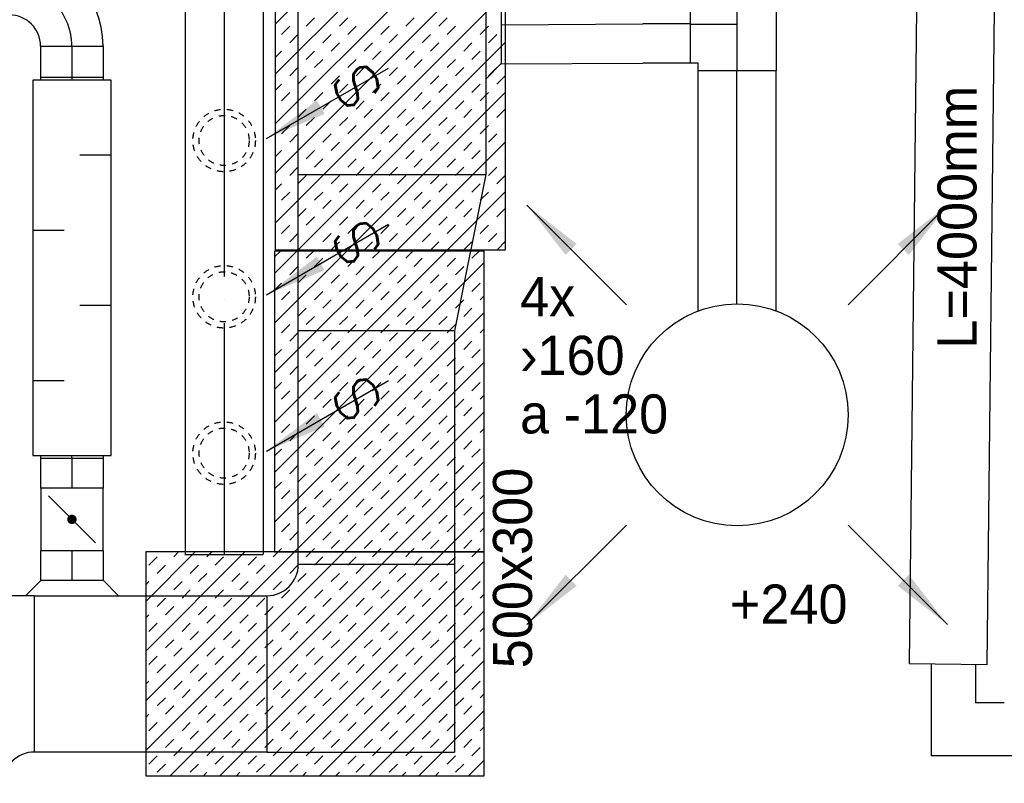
# Model space of a CAD drawing. Header units: millimetres. Extents: x 0 to 75740, y 0 to 52484.
# Tile 23 of 33: x 59116 to 62267, y 30777 to 33219. Entities that reach past the tile are written whole.
import ezdxf
from ezdxf.enums import TextEntityAlignment as Align

# ---------------------------------------------------------------- set-up
doc = ezdxf.new("R2010")
doc.units = ezdxf.units.MM
doc.header["$LTSCALE"] = 50
doc.header["$MEASUREMENT"] = 0
doc.header["$PDMODE"] = 1
for name, pattern in [('2V-CENT', [23, 20, -1.5, 0, -1.5]), ('V-GOMD', [0.8, 0.4, -0.4]), ('V-KU', [2, 1, 1])]:
    doc.linetypes.add(name, pattern=pattern)
doc.layers.get('0').update_dxf_attribs({"linetype": 'CONTINUOUS'})
for name, color, linetype in [('V060-', 3, 'CONTINUOUS'), ('V061-', 1, 'CONTINUOUS'), ('V070-', 3, 'CONTINUOUS'), ('V071-', 1, 'CONTINUOUS'), ('V110', 1, 'CONTINUOUS'), ('V110-', 6, 'CONTINUOUS'), ('V111', 3, 'CONTINUOUS')]:
    doc.layers.add(name, color=color, linetype=linetype)
doc.styles.add('FISO', font='fiso')
doc.styles.add('ISO', font='ISO')
doc.styles.add('SIMPLEX', font='SIMPLEX')

# ---------------------------------------------------------------- blocks, each defined once
blk = doc.blocks.new('K1A', base_point=(16237, 22591.5))
at = {"color": 0, "linetype": 'ByBlock'}
blk.add_line((16237, 22592), (16237, 22591), dxfattribs=at)
blk = doc.blocks.new('21A', base_point=(16237, 22591.5))
blk.add_point((16237, 22591.5))
at = {"color": 0, "linetype": 'ByBlock'}
blk.add_blockref('K1A', (16237, 22591.5), dxfattribs=at)
at = {"style": 'SIMPLEX', "flags": 3}
blk.add_attdef('0', (16237, 22591.5), '', height=1, dxfattribs=at)
blk = doc.blocks.new('CTK_P', base_point=(16236.144, 22620.378))
at = {"color": 0, "linetype": 'ByBlock'}
for p, q in [((16236.144, 22620.978), (16236.144, 22620.378)), ((16235.544, 22620.378), (16236.744, 22620.378))]:
    blk.add_line(p, q, dxfattribs=at)
blk = doc.blocks.new('KTK_P', base_point=(16236.144, 22620.378))
at = {"color": 0, "linetype": 'ByBlock'}
for p, q in [((16235.644, 22620.978), (16236.644, 22620.978)), ((16235.644, 22620.878), (16235.644, 22620.978)), ((16236.644, 22620.978), (16236.644, 22620.878)), ((16235.544, 22620.878), (16235.644, 22620.878)), ((16235.544, 22619.878), (16235.544, 22620.878)), ((16236.644, 22620.878), (16236.744, 22620.878)), ((16236.744, 22620.878), (16236.744, 22619.878)), ((16236.744, 22619.878), (16235.544, 22619.878))]:
    blk.add_line(p, q, dxfattribs=at)
blk = doc.blocks.new('3TK_P', base_point=(16236.144, 22620.378))
for p in [(16236.144, 22620.978), (16235.544, 22620.378), (16236.744, 22620.378)]:
    blk.add_point(p)
at = {"color": 1, "linetype": '2V-CENT'}
blk.add_blockref('CTK_P', (16236.144, 22620.378), dxfattribs=at)
at = {"color": 0, "linetype": 'ByBlock'}
blk.add_blockref('KTK_P', (16236.144, 22620.378), dxfattribs=at)
at = {"style": 'ISO', "flags": 3}
blk.add_attdef('0', (16236.144, 22620.378), '', height=1, dxfattribs=at)
blk = doc.blocks.new('CIRC_P', base_point=(16254, 22587))
blk.add_circle((16254, 22587), 0.5)
blk = doc.blocks.new('V420', base_point=(455, 404.5))
blk.add_line((455, 404.5), (464, 404.5))
blk.add_solid([(455, 404.5), (459, 405), (459, 404)])
blk = doc.blocks.new('V421', base_point=(455.5, 404.5))
at = {"rotation": 180}
blk.add_blockref('V420', (464.5, 404.5), dxfattribs=at)
blk = doc.blocks.new('KHDIMF_600X500X500')
at = {"color": 0, "linetype": 'ByBlock'}
for p, q in [((-250, -300), (-250, 300)), ((-250, 300), (250, 200)), ((250, 200), (250, -300)), ((250, -300), (-250, -300))]:
    blk.add_line(p, q, dxfattribs=at)
blk = doc.blocks.new('2HDIMF_600X500X500')
for p in [(-250, 0), (250, -50)]:
    blk.add_point(p)
at = {"color": 0, "linetype": 'ByBlock'}
blk.add_blockref('KHDIMF_600X500X500', (0, 0), dxfattribs=at)
at = {"style": 'FISO', "flags": 3}
blk.add_attdef('0', (0, 0), '', height=1, dxfattribs=at)
blk = doc.blocks.new('KRBOJ90_P', base_point=(16233.5, 22600))
at = {"color": 0, "linetype": 'ByBlock'}
for p, q in [((16234, 22600.7), (16233, 22600.7)), ((16234, 22600.7), (16234, 22599.5)), ((16232.8, 22599.5), (16232.8, 22600.5)), ((16232.8, 22599.5), (16234, 22599.5))]:
    blk.add_line(p, q, dxfattribs=at)
blk.add_arc((16232.8, 22600.7), 0.2, 270, 360, dxfattribs=at)
blk = doc.blocks.new('2RBOJ90_P', base_point=(16233.5, 22600))
for p in [(16233.5, 22600.7), (16232.8, 22600)]:
    blk.add_point(p)
at = {"color": 0, "linetype": 'ByBlock'}
blk.add_blockref('KRBOJ90_P', (16233.5, 22600), dxfattribs=at)
at = {"style": 'ISO', "flags": 3}
blk.add_attdef('0', (16233.5, 22600), '', height=1, dxfattribs=at)
blk = doc.blocks.new('V422', base_point=(16230, 22585))
blk.add_blockref('V420', (16230, 22585))
at = {"style": 'SIMPLEX'}
blk.add_text('s', height=4, rotation=90, dxfattribs=at).set_placement((16238, 22585), align=Align.CENTER)
blk = doc.blocks.new('CBOJ90_PB', base_point=(86107, 31352))
at = {"color": 0, "linetype": 'ByBlock'}
blk.add_arc((86106, 31353), 1, 270, 360, dxfattribs=at)
blk = doc.blocks.new('KBOJ90_PB', base_point=(86107, 31352))
at = {"color": 0, "linetype": 'ByBlock'}
for p, q in [((86106.5, 31353), (86107.5, 31353)), ((86106, 31352.5), (86106, 31351.5))]:
    blk.add_line(p, q, dxfattribs=at)
for radius in [1.5, 0.5]:
    blk.add_arc((86106, 31353), radius, 270, 360, dxfattribs=at)
blk = doc.blocks.new('3BOJ90_PB', base_point=(86107, 31352))
for p in [(86107, 31353), (86106, 31352)]:
    blk.add_point(p)
at = {"color": 1, "linetype": '2V-CENT'}
blk.add_blockref('CBOJ90_PB', (86107, 31352), dxfattribs=at)
at = {"color": 0, "linetype": 'ByBlock'}
blk.add_blockref('KBOJ90_PB', (86107, 31352), dxfattribs=at)
at = {"style": 'ISO', "flags": 3}
blk.add_attdef('0', (86107, 31352), '', height=1, dxfattribs=at)
blk = doc.blocks.new('LD_P')
for p, q in [((-0.5, 0.5), (-0.5, -0.5)), ((0.5, 0.5), (-0.5, 0.5)), ((0.5, -0.5), (0.5, 0.5)), ((-0.5, -0.5), (0.5, -0.5))]:
    blk.add_line(p, q)
at = {"color": 1}
for p, q in [((-0.3, 0.5), (-0.3, 0.1)), ((0.1, 0.5), (0.1, 0.1)), ((-0.1, -0.5), (-0.1, -0.1)), ((0.3, -0.5), (0.3, -0.1))]:
    blk.add_line(p, q, dxfattribs=at)
blk = doc.blocks.new('C3A', base_point=(16246, 22590.5))
at = {"color": 0, "linetype": 'ByBlock'}
blk.add_line((16247, 22590.5), (16246, 22590.5), dxfattribs=at)
blk = doc.blocks.new('K3A', base_point=(16246, 22590.5))
at = {"color": 0, "linetype": 'ByBlock'}
for p, q in [((16246, 22591), (16247, 22591)), ((16247, 22591), (16247, 22590)), ((16247, 22590), (16246, 22590))]:
    blk.add_line(p, q, dxfattribs=at)
blk = doc.blocks.new('33A', base_point=(16246, 22590.5))
blk.add_point((16247, 22590.5))
at = {"color": 0, "linetype": 'ByBlock'}
blk.add_blockref('K3A', (16246, 22590.5), dxfattribs=at)
at = {"color": 1, "linetype": '2V-CENT'}
blk.add_blockref('C3A', (16246, 22590.5), dxfattribs=at)
at = {"style": 'SIMPLEX', "flags": 3}
blk.add_attdef('0', (16246, 22590.5), '', height=1, dxfattribs=at)
blk = doc.blocks.new('KSP_P', base_point=(16239.5, 22597.5))
at = {"color": 0, "linetype": 'ByBlock'}
for p, q in [((16240, 22598), (16239, 22598)), ((16239, 22598), (16239, 22597)), ((16240, 22597), (16240, 22598)), ((16239, 22597), (16240, 22597))]:
    blk.add_line(p, q, dxfattribs=at)
blk = doc.blocks.new('2SP_P', base_point=(16239.5, 22597.5))
for p in [(16239, 22597.5), (16240, 22597.5)]:
    blk.add_point(p)
at = {"color": 0, "linetype": 'ByBlock'}
blk.add_blockref('KSP_P', (16239.5, 22597.5), dxfattribs=at)
at = {"style": 'SIMPLEX', "flags": 3}
blk.add_attdef('0', (16239.5, 22597.5), '', height=1, dxfattribs=at)
blk = doc.blocks.new('SPJALL', base_point=(16229, 22594))
at = {"color": 1}
blk.add_line((16228.625, 22593.625), (16229.375, 22594.375), dxfattribs=at)
at = {"color": 1, "const_width": 0.075}
blk.add_lwpolyline([(16229, 22594.0375, -1), (16229, 22593.9625, -1), (16229, 22594.0375, -1)], format="xyb", dxfattribs=at)
blk = doc.blocks.new('*X105')
at = {"color": 0}
for p, q in [((59519.5, 30881.7), (60155.1, 31517.3)), ((59519.5, 31040.8), (59996.1, 31517.3)), ((59519.5, 31199.9), (59837, 31517.3)), ((59519.5, 31359), (59677.9, 31517.3)), ((59597.9, 30801), (60314.2, 31517.3)), ((59609.1, 31501.6), (59624.8, 31517.3)), ((59715.2, 31501.6), (59730.9, 31517.3)), ((59757, 30801), (60473.3, 31517.3)), ((59927.3, 31501.6), (59943, 31517.3)), ((60033.4, 31501.6), (60049.1, 31517.3)), ((60245.5, 31501.6), (60261.2, 31517.3)), ((60351.6, 31501.6), (60367.3, 31517.3)), ((60563.7, 31501.6), (60579.4, 31517.3)), ((59529.6, 31475.1), (59556.1, 31501.6)), ((59741.7, 31475.1), (59768.2, 31501.6)), ((59847.8, 31475.1), (59874.3, 31501.6)), ((59916.1, 30801), (60602.8, 31487.7)), ((60059.9, 31475.1), (60086.4, 31501.6)), ((60165.9, 31475.1), (60192.5, 31501.6)), ((60378.1, 31475.1), (60404.6, 31501.6)), ((60484.1, 31475.1), (60510.7, 31501.6)), ((59556.1, 31448.6), (59582.6, 31475.1)), ((59662.1, 31448.6), (59688.7, 31475.1)), ((59874.3, 31448.6), (59900.8, 31475.1)), ((59980.3, 31448.6), (60006.8, 31475.1)), ((60192.5, 31448.6), (60219, 31475.1)), ((60298.5, 31448.6), (60325, 31475.1)), ((60510.7, 31448.6), (60537.2, 31475.1)), ((59519.5, 31412), (59529.6, 31422.1)), ((59609.1, 31395.5), (59635.6, 31422.1)), ((59688.7, 31422.1), (59715.2, 31448.6)), ((59794.7, 31422.1), (59821.2, 31448.6)), ((59821.2, 31395.5), (59847.8, 31422.1)), ((59927.3, 31395.5), (59953.8, 31422.1)), ((60006.8, 31422.1), (60033.4, 31448.6)), ((60112.9, 31422.1), (60139.4, 31448.6)), ((60139.4, 31395.5), (60165.9, 31422.1)), ((60245.5, 31395.5), (60272, 31422.1)), ((60325, 31422.1), (60351.6, 31448.6)), ((60431.1, 31422.1), (60457.6, 31448.6)), ((60457.6, 31395.5), (60484.1, 31422.1)), ((60563.7, 31395.5), (60590.2, 31422.1)), ((59635.6, 31369), (59662.1, 31395.5)), ((59741.7, 31369), (59768.2, 31395.5)), ((59953.8, 31369), (59980.3, 31395.5)), ((60059.9, 31369), (60086.4, 31395.5)), ((60272, 31369), (60298.5, 31395.5)), ((60378.1, 31369), (60404.6, 31395.5)), ((59556.1, 31342.5), (59582.6, 31369)), ((59768.2, 31342.5), (59794.7, 31369)), ((59874.3, 31342.5), (59900.8, 31369)), ((60086.4, 31342.5), (60112.9, 31369)), ((60192.5, 31342.5), (60219, 31369)), ((60404.6, 31342.5), (60431.1, 31369)), ((60510.7, 31342.5), (60537.2, 31369)), ((60590.2, 31369), (60602.8, 31381.6)), ((59582.6, 31316), (59609.1, 31342.5)), ((59688.7, 31316), (59715.2, 31342.5)), ((59900.8, 31316), (59927.3, 31342.5)), ((60006.8, 31316), (60033.4, 31342.5)), ((60075.2, 30801), (60602.8, 31328.6)), ((60219, 31316), (60245.5, 31342.5)), ((60325, 31316), (60351.6, 31342.5)), ((60537.2, 31316), (60563.7, 31342.5)), ((59519.5, 31305.9), (59529.6, 31316)), ((59715.2, 31289.5), (59741.7, 31316)), ((59821.2, 31289.5), (59847.8, 31316)), ((60033.4, 31289.5), (60059.9, 31316)), ((60139.4, 31289.5), (60165.9, 31316)), ((60351.6, 31289.5), (60378.1, 31316)), ((60457.6, 31289.5), (60484.1, 31316)), ((59529.6, 31263), (59556.1, 31289.5)), ((59635.6, 31263), (59662.1, 31289.5)), ((59662.1, 31236.4), (59688.7, 31263)), ((59768.2, 31236.4), (59794.7, 31263)), ((59847.8, 31263), (59874.3, 31289.5)), ((59953.8, 31263), (59980.3, 31289.5)), ((59980.3, 31236.4), (60006.8, 31263)), ((60086.4, 31236.4), (60112.9, 31263)), ((60165.9, 31263), (60192.5, 31289.5)), ((60272, 31263), (60298.5, 31289.5)), ((60298.5, 31236.4), (60325, 31263)), ((60404.6, 31236.4), (60431.1, 31263)), ((60484.1, 31263), (60510.7, 31289.5)), ((60590.2, 31263), (60602.8, 31275.6)), ((59582.6, 31209.9), (59609.1, 31236.4)), ((59794.7, 31209.9), (59821.2, 31236.4)), ((59900.8, 31209.9), (59927.3, 31236.4)), ((60112.9, 31209.9), (60139.4, 31236.4)), ((60219, 31209.9), (60245.5, 31236.4)), ((60431.1, 31209.9), (60457.6, 31236.4)), ((60537.2, 31209.9), (60563.7, 31236.4)), ((59609.1, 31183.4), (59635.6, 31209.9)), ((59715.2, 31183.4), (59741.7, 31209.9)), ((59927.3, 31183.4), (59953.8, 31209.9)), ((60033.4, 31183.4), (60059.9, 31209.9)), ((60245.5, 31183.4), (60272, 31209.9)), ((60351.6, 31183.4), (60378.1, 31209.9)), ((60563.7, 31183.4), (60590.2, 31209.9)), ((59529.6, 31156.9), (59556.1, 31183.4)), ((59741.7, 31156.9), (59768.2, 31183.4)), ((59847.8, 31156.9), (59874.3, 31183.4)), ((60059.9, 31156.9), (60086.4, 31183.4)), ((60165.9, 31156.9), (60192.5, 31183.4)), ((60234.3, 30801), (60602.8, 31169.5)), ((60378.1, 31156.9), (60404.6, 31183.4)), ((60484.1, 31156.9), (60510.7, 31183.4)), ((59556.1, 31130.4), (59582.6, 31156.9)), ((59662.1, 31130.4), (59688.7, 31156.9)), ((59874.3, 31130.4), (59900.8, 31156.9)), ((59980.3, 31130.4), (60006.8, 31156.9)), ((60192.5, 31130.4), (60219, 31156.9)), ((60298.5, 31130.4), (60325, 31156.9)), ((60510.7, 31130.4), (60537.2, 31156.9)), ((59519.5, 31093.8), (59529.6, 31103.9)), ((59609.1, 31077.3), (59635.6, 31103.9)), ((59688.7, 31103.9), (59715.2, 31130.4)), ((59794.7, 31103.9), (59821.2, 31130.4)), ((59821.2, 31077.3), (59847.8, 31103.9)), ((59927.3, 31077.3), (59953.8, 31103.9)), ((60006.8, 31103.9), (60033.4, 31130.4)), ((60112.9, 31103.9), (60139.4, 31130.4)), ((60139.4, 31077.3), (60165.9, 31103.9)), ((60245.5, 31077.3), (60272, 31103.9)), ((60325, 31103.9), (60351.6, 31130.4)), ((60431.1, 31103.9), (60457.6, 31130.4)), ((60457.6, 31077.3), (60484.1, 31103.9)), ((60563.7, 31077.3), (60590.2, 31103.9)), ((59635.6, 31050.8), (59662.1, 31077.3)), ((59741.7, 31050.8), (59768.2, 31077.3)), ((59953.8, 31050.8), (59980.3, 31077.3)), ((60059.9, 31050.8), (60086.4, 31077.3)), ((60272, 31050.8), (60298.5, 31077.3)), ((60378.1, 31050.8), (60404.6, 31077.3)), ((59556.1, 31024.3), (59582.6, 31050.8)), ((59768.2, 31024.3), (59794.7, 31050.8)), ((59874.3, 31024.3), (59900.8, 31050.8)), ((60086.4, 31024.3), (60112.9, 31050.8)), ((60192.5, 31024.3), (60219, 31050.8)), ((60404.6, 31024.3), (60431.1, 31050.8)), ((60510.7, 31024.3), (60537.2, 31050.8)), ((60590.2, 31050.8), (60602.8, 31063.4)), ((59582.6, 30997.8), (59609.1, 31024.3)), ((59688.7, 30997.8), (59715.2, 31024.3)), ((59900.8, 30997.8), (59927.3, 31024.3)), ((60006.8, 30997.8), (60033.4, 31024.3)), ((60219, 30997.8), (60245.5, 31024.3)), ((60325, 30997.8), (60351.6, 31024.3)), ((60393.4, 30801), (60602.8, 31010.4)), ((60537.2, 30997.8), (60563.7, 31024.3)), ((59519.5, 30987.7), (59529.6, 30997.8)), ((59715.2, 30971.3), (59741.7, 30997.8)), ((59821.2, 30971.3), (59847.8, 30997.8)), ((60033.4, 30971.3), (60059.9, 30997.8)), ((60139.4, 30971.3), (60165.9, 30997.8)), ((60351.6, 30971.3), (60378.1, 30997.8)), ((60457.6, 30971.3), (60484.1, 30997.8)), ((59529.6, 30944.8), (59556.1, 30971.3)), ((59635.6, 30944.8), (59662.1, 30971.3)), ((59847.8, 30944.8), (59874.3, 30971.3)), ((59953.8, 30944.8), (59980.3, 30971.3)), ((60165.9, 30944.8), (60192.5, 30971.3)), ((60272, 30944.8), (60298.5, 30971.3)), ((60484.1, 30944.8), (60510.7, 30971.3)), ((60590.2, 30944.8), (60602.8, 30957.4)), ((59582.6, 30891.7), (59609.1, 30918.2)), ((59662.1, 30918.2), (59688.7, 30944.8)), ((59768.2, 30918.2), (59794.7, 30944.8)), ((59794.7, 30891.7), (59821.2, 30918.2)), ((59900.8, 30891.7), (59927.3, 30918.2)), ((59980.3, 30918.2), (60006.8, 30944.8)), ((60086.4, 30918.2), (60112.9, 30944.8)), ((60112.9, 30891.7), (60139.4, 30918.2)), ((60219, 30891.7), (60245.5, 30918.2)), ((60298.5, 30918.2), (60325, 30944.8)), ((60404.6, 30918.2), (60431.1, 30944.8)), ((60431.1, 30891.7), (60457.6, 30918.2)), ((60537.2, 30891.7), (60563.7, 30918.2)), ((59609.1, 30865.2), (59635.6, 30891.7)), ((59715.2, 30865.2), (59741.7, 30891.7)), ((59927.3, 30865.2), (59953.8, 30891.7)), ((60033.4, 30865.2), (60059.9, 30891.7)), ((60245.5, 30865.2), (60272, 30891.7)), ((60351.6, 30865.2), (60378.1, 30891.7)), ((60563.7, 30865.2), (60590.2, 30891.7)), ((59529.6, 30838.7), (59556.1, 30865.2)), ((59741.7, 30838.7), (59768.2, 30865.2)), ((59847.8, 30838.7), (59874.3, 30865.2)), ((60059.9, 30838.7), (60086.4, 30865.2)), ((60165.9, 30838.7), (60192.5, 30865.2)), ((60378.1, 30838.7), (60404.6, 30865.2)), ((60484.1, 30838.7), (60510.7, 30865.2)), ((60552.5, 30801), (60602.8, 30851.3)), ((59556.1, 30812.2), (59582.6, 30838.7)), ((59662.1, 30812.2), (59688.7, 30838.7)), ((59874.3, 30812.2), (59900.8, 30838.7)), ((59980.3, 30812.2), (60006.8, 30838.7)), ((60192.5, 30812.2), (60219, 30838.7)), ((60298.5, 30812.2), (60325, 30838.7)), ((60510.7, 30812.2), (60537.2, 30838.7)), ((59704, 30801), (59715.2, 30812.2)), ((59810.1, 30801), (59821.2, 30812.2)), ((60022.2, 30801), (60033.4, 30812.2)), ((60128.3, 30801), (60139.4, 30812.2)), ((60340.4, 30801), (60351.6, 30812.2)), ((60446.5, 30801), (60457.6, 30812.2))]:
    blk.add_line(p, q, dxfattribs=at)
blk = doc.blocks.new('*X106')
at = {"color": 0}
for p, q in [((59932, 31930.6), (60480.8, 32479.3)), ((59932, 32089.7), (60321.7, 32479.3)), ((59932, 32248.8), (60162.6, 32479.3)), ((59932, 32407.9), (60003.5, 32479.3)), ((59932, 32460.9), (59950.4, 32479.3)), ((60033.4, 32456.2), (60056.5, 32479.3)), ((60245.5, 32456.2), (60268.6, 32479.3)), ((60351.6, 32456.2), (60374.7, 32479.3)), ((60563.7, 32456.2), (60586.8, 32479.3)), ((59932, 31771.5), (60602.8, 32442.3)), ((59980.3, 32403.2), (60006.8, 32429.7)), ((60059.9, 32429.7), (60086.4, 32456.2)), ((60165.9, 32429.7), (60192.5, 32456.2)), ((60192.5, 32403.2), (60219, 32429.7)), ((60298.5, 32403.2), (60325, 32429.7)), ((60378.1, 32429.7), (60404.6, 32456.2)), ((60484.1, 32429.7), (60510.7, 32456.2)), ((60510.7, 32403.2), (60537.2, 32429.7)), ((60006.8, 32376.7), (60033.4, 32403.2)), ((60112.9, 32376.7), (60139.4, 32403.2)), ((60325, 32376.7), (60351.6, 32403.2)), ((60431.1, 32376.7), (60457.6, 32403.2)), ((59932, 32354.8), (59953.8, 32376.7)), ((60139.4, 32350.1), (60165.9, 32376.7)), ((60245.5, 32350.1), (60272, 32376.7)), ((60457.6, 32350.1), (60484.1, 32376.7)), ((60563.7, 32350.1), (60590.2, 32376.7)), ((59953.8, 32323.6), (59980.3, 32350.1)), ((60059.9, 32323.6), (60086.4, 32350.1)), ((60272, 32323.6), (60298.5, 32350.1)), ((60378.1, 32323.6), (60404.6, 32350.1)), ((60590.2, 32323.6), (60602.8, 32336.2)), ((60086.4, 32297.1), (60112.9, 32323.6)), ((60192.5, 32297.1), (60219, 32323.6)), ((60404.6, 32297.1), (60431.1, 32323.6)), ((60510.7, 32297.1), (60537.2, 32323.6)), ((59932, 31612.4), (60602.8, 32283.2)), ((60006.8, 32270.6), (60033.4, 32297.1)), ((60033.4, 32244.1), (60059.9, 32270.6)), ((60139.4, 32244.1), (60165.9, 32270.6)), ((60219, 32270.6), (60245.5, 32297.1)), ((60325, 32270.6), (60351.6, 32297.1)), ((60351.6, 32244.1), (60378.1, 32270.6)), ((60457.6, 32244.1), (60484.1, 32270.6)), ((60537.2, 32270.6), (60563.7, 32297.1)), ((59953.8, 32217.6), (59980.3, 32244.1)), ((60165.9, 32217.6), (60192.5, 32244.1)), ((60272, 32217.6), (60298.5, 32244.1)), ((60484.1, 32217.6), (60510.7, 32244.1)), ((59980.3, 32191), (60006.8, 32217.6)), ((60086.4, 32191), (60112.9, 32217.6)), ((60298.5, 32191), (60325, 32217.6)), ((60404.6, 32191), (60431.1, 32217.6)), ((60590.2, 32217.6), (60602.8, 32230.2)), ((60112.9, 32164.5), (60139.4, 32191)), ((60219, 32164.5), (60245.5, 32191)), ((60431.1, 32164.5), (60457.6, 32191)), ((60537.2, 32164.5), (60563.7, 32191)), ((59932, 32142.7), (59953.8, 32164.5)), ((60033.4, 32138), (60059.9, 32164.5)), ((60245.5, 32138), (60272, 32164.5)), ((60351.6, 32138), (60378.1, 32164.5)), ((60563.7, 32138), (60590.2, 32164.5)), ((59996.1, 31517.3), (60602.8, 32124.1)), ((60059.9, 32111.5), (60086.4, 32138)), ((60165.9, 32111.5), (60192.5, 32138)), ((60378.1, 32111.5), (60404.6, 32138)), ((60484.1, 32111.5), (60510.7, 32138)), ((59980.3, 32085), (60006.8, 32111.5)), ((60006.8, 32058.5), (60033.4, 32085)), ((60112.9, 32058.5), (60139.4, 32085)), ((60192.5, 32085), (60219, 32111.5)), ((60298.5, 32085), (60325, 32111.5)), ((60325, 32058.5), (60351.6, 32085)), ((60431.1, 32058.5), (60457.6, 32085)), ((60510.7, 32085), (60537.2, 32111.5)), ((59932, 32036.6), (59953.8, 32058.5)), ((60139.4, 32031.9), (60165.9, 32058.5)), ((60245.5, 32031.9), (60272, 32058.5)), ((60457.6, 32031.9), (60484.1, 32058.5)), ((60563.7, 32031.9), (60590.2, 32058.5)), ((59953.8, 32005.4), (59980.3, 32031.9)), ((60059.9, 32005.4), (60086.4, 32031.9)), ((60272, 32005.4), (60298.5, 32031.9)), ((60378.1, 32005.4), (60404.6, 32031.9)), ((60590.2, 32005.4), (60602.8, 32018)), ((60086.4, 31978.9), (60112.9, 32005.4)), ((60192.5, 31978.9), (60219, 32005.4)), ((60404.6, 31978.9), (60431.1, 32005.4)), ((60510.7, 31978.9), (60537.2, 32005.4)), ((60006.8, 31952.4), (60033.4, 31978.9)), ((60155.1, 31517.3), (60602.8, 31965)), ((60219, 31952.4), (60245.5, 31978.9)), ((60325, 31952.4), (60351.6, 31978.9)), ((60537.2, 31952.4), (60563.7, 31978.9)), ((59953.8, 31899.4), (59980.3, 31925.9)), ((60033.4, 31925.9), (60059.9, 31952.4)), ((60139.4, 31925.9), (60165.9, 31952.4)), ((60165.9, 31899.4), (60192.5, 31925.9)), ((60272, 31899.4), (60298.5, 31925.9)), ((60351.6, 31925.9), (60378.1, 31952.4)), ((60457.6, 31925.9), (60484.1, 31952.4)), ((60484.1, 31899.4), (60510.7, 31925.9)), ((59980.3, 31872.8), (60006.8, 31899.4)), ((60086.4, 31872.8), (60112.9, 31899.4)), ((60298.5, 31872.8), (60325, 31899.4)), ((60404.6, 31872.8), (60431.1, 31899.4)), ((60590.2, 31899.4), (60602.8, 31912)), ((60112.9, 31846.3), (60139.4, 31872.8)), ((60219, 31846.3), (60245.5, 31872.8)), ((60431.1, 31846.3), (60457.6, 31872.8)), ((60537.2, 31846.3), (60563.7, 31872.8)), ((59932, 31824.5), (59953.8, 31846.3)), ((60033.4, 31819.8), (60059.9, 31846.3)), ((60245.5, 31819.8), (60272, 31846.3)), ((60351.6, 31819.8), (60378.1, 31846.3)), ((60563.7, 31819.8), (60590.2, 31846.3)), ((60059.9, 31793.3), (60086.4, 31819.8)), ((60165.9, 31793.3), (60192.5, 31819.8)), ((60314.2, 31517.3), (60602.8, 31805.9)), ((60378.1, 31793.3), (60404.6, 31819.8)), ((60484.1, 31793.3), (60510.7, 31819.8)), ((59980.3, 31766.8), (60006.8, 31793.3)), ((60006.8, 31740.3), (60033.4, 31766.8)), ((60112.9, 31740.3), (60139.4, 31766.8)), ((60192.5, 31766.8), (60219, 31793.3)), ((60298.5, 31766.8), (60325, 31793.3)), ((60325, 31740.3), (60351.6, 31766.8)), ((60431.1, 31740.3), (60457.6, 31766.8)), ((60510.7, 31766.8), (60537.2, 31793.3)), ((59932, 31718.4), (59953.8, 31740.3)), ((60139.4, 31713.7), (60165.9, 31740.3)), ((60245.5, 31713.7), (60272, 31740.3)), ((60457.6, 31713.7), (60484.1, 31740.3)), ((60563.7, 31713.7), (60590.2, 31740.3)), ((59953.8, 31687.2), (59980.3, 31713.7)), ((60059.9, 31687.2), (60086.4, 31713.7)), ((60272, 31687.2), (60298.5, 31713.7)), ((60378.1, 31687.2), (60404.6, 31713.7)), ((60086.4, 31660.7), (60112.9, 31687.2)), ((60192.5, 31660.7), (60219, 31687.2)), ((60404.6, 31660.7), (60431.1, 31687.2)), ((60510.7, 31660.7), (60537.2, 31687.2)), ((60590.2, 31687.2), (60602.8, 31699.8)), ((60006.8, 31634.2), (60033.4, 31660.7)), ((60219, 31634.2), (60245.5, 31660.7)), ((60325, 31634.2), (60351.6, 31660.7)), ((60473.3, 31517.3), (60602.8, 31646.8)), ((60537.2, 31634.2), (60563.7, 31660.7)), ((59953.8, 31581.2), (59980.3, 31607.7)), ((60033.4, 31607.7), (60059.9, 31634.2)), ((60139.4, 31607.7), (60165.9, 31634.2)), ((60165.9, 31581.2), (60192.5, 31607.7)), ((60272, 31581.2), (60298.5, 31607.7)), ((60351.6, 31607.7), (60378.1, 31634.2)), ((60457.6, 31607.7), (60484.1, 31634.2)), ((60484.1, 31581.2), (60510.7, 31607.7)), ((59980.3, 31554.6), (60006.8, 31581.2)), ((60086.4, 31554.6), (60112.9, 31581.2)), ((60298.5, 31554.6), (60325, 31581.2)), ((60404.6, 31554.6), (60431.1, 31581.2)), ((60590.2, 31581.2), (60602.8, 31593.8)), ((60112.9, 31528.1), (60139.4, 31554.6)), ((60219, 31528.1), (60245.5, 31554.6)), ((60431.1, 31528.1), (60457.6, 31554.6)), ((60537.2, 31528.1), (60563.7, 31554.6)), ((59943, 31517.3), (59953.8, 31528.1)), ((60049.1, 31517.3), (60059.9, 31528.1)), ((60261.2, 31517.3), (60272, 31528.1)), ((60367.3, 31517.3), (60378.1, 31528.1)), ((60579.4, 31517.3), (60590.2, 31528.1))]:
    blk.add_line(p, q, dxfattribs=at)
blk = doc.blocks.new('*X107')
at = {"color": 0}
for p, q in [((59933.3, 33204.6), (60671.3, 33942.7)), ((59933.3, 33045.5), (60671.3, 33783.6)), ((59933.3, 32886.4), (60671.3, 33624.5)), ((59933.3, 32727.4), (60671.3, 33465.4)), ((59933.3, 32568.3), (60671.3, 33306.3)), ((60033.4, 33198.7), (60059.9, 33225.2)), ((60139.4, 33198.7), (60165.9, 33225.2)), ((60351.6, 33198.7), (60378.1, 33225.2)), ((60457.6, 33198.7), (60484.1, 33225.2)), ((59953.8, 33172.1), (59980.3, 33198.7)), ((60165.9, 33172.1), (60192.5, 33198.7)), ((60272, 33172.1), (60298.5, 33198.7)), ((60484.1, 33172.1), (60510.7, 33198.7)), ((60590.2, 33172.1), (60616.7, 33198.7)), ((60669.8, 33198.7), (60671.3, 33200.2)), ((59980.3, 33145.6), (60006.8, 33172.1)), ((60086.4, 33145.6), (60112.9, 33172.1)), ((60298.5, 33145.6), (60325, 33172.1)), ((60404.6, 33145.6), (60431.1, 33172.1)), ((60616.7, 33145.6), (60643.2, 33172.1)), ((60007.5, 32483.3), (60671.3, 33147.2)), ((60112.9, 33119.1), (60139.4, 33145.6)), ((60219, 33119.1), (60245.5, 33145.6)), ((60431.1, 33119.1), (60457.6, 33145.6)), ((60537.2, 33119.1), (60563.7, 33145.6)), ((59933.3, 33098.6), (59953.8, 33119.1)), ((60033.4, 33092.6), (60059.9, 33119.1)), ((60059.9, 33066.1), (60086.4, 33092.6)), ((60165.9, 33066.1), (60192.5, 33092.6)), ((60245.5, 33092.6), (60272, 33119.1)), ((60351.6, 33092.6), (60378.1, 33119.1)), ((60378.1, 33066.1), (60404.6, 33092.6)), ((60484.1, 33066.1), (60510.7, 33092.6)), ((60563.7, 33092.6), (60590.2, 33119.1)), ((60669.8, 33092.6), (60671.3, 33094.2)), ((59980.3, 33039.6), (60006.8, 33066.1)), ((60192.5, 33039.6), (60219, 33066.1)), ((60298.5, 33039.6), (60325, 33066.1)), ((60510.7, 33039.6), (60537.2, 33066.1)), ((60616.7, 33039.6), (60643.2, 33066.1)), ((60006.8, 33013), (60033.4, 33039.6)), ((60112.9, 33013), (60139.4, 33039.6)), ((60325, 33013), (60351.6, 33039.6)), ((60431.1, 33013), (60457.6, 33039.6)), ((60643.2, 33013), (60669.8, 33039.6)), ((59933.3, 32992.5), (59953.8, 33013)), ((60139.4, 32986.5), (60165.9, 33013)), ((60245.5, 32986.5), (60272, 33013)), ((60457.6, 32986.5), (60484.1, 33013)), ((60563.7, 32986.5), (60590.2, 33013)), ((59953.8, 32960), (59980.3, 32986.5)), ((60059.9, 32960), (60086.4, 32986.5)), ((60166.6, 32483.3), (60671.3, 32988.1)), ((60272, 32960), (60298.5, 32986.5)), ((60378.1, 32960), (60404.6, 32986.5)), ((60590.2, 32960), (60616.7, 32986.5)), ((60006.8, 32907), (60033.4, 32933.5)), ((60086.4, 32933.5), (60112.9, 32960)), ((60192.5, 32933.5), (60219, 32960)), ((60219, 32907), (60245.5, 32933.5)), ((60325, 32907), (60351.6, 32933.5)), ((60404.6, 32933.5), (60431.1, 32960)), ((60510.7, 32933.5), (60537.2, 32960)), ((60537.2, 32907), (60563.7, 32933.5)), ((60643.2, 32907), (60669.8, 32933.5)), ((60033.4, 32880.5), (60059.9, 32907)), ((60139.4, 32880.5), (60165.9, 32907)), ((60351.6, 32880.5), (60378.1, 32907)), ((60457.6, 32880.5), (60484.1, 32907)), ((59953.8, 32853.9), (59980.3, 32880.5)), ((60165.9, 32853.9), (60192.5, 32880.5)), ((60272, 32853.9), (60298.5, 32880.5)), ((60484.1, 32853.9), (60510.7, 32880.5)), ((60590.2, 32853.9), (60616.7, 32880.5)), ((60669.8, 32880.5), (60671.3, 32882)), ((59980.3, 32827.4), (60006.8, 32853.9)), ((60086.4, 32827.4), (60112.9, 32853.9)), ((60298.5, 32827.4), (60325, 32853.9)), ((60404.6, 32827.4), (60431.1, 32853.9)), ((60616.7, 32827.4), (60643.2, 32853.9)), ((60112.9, 32800.9), (60139.4, 32827.4)), ((60219, 32800.9), (60245.5, 32827.4)), ((60325.7, 32483.3), (60671.3, 32829)), ((60431.1, 32800.9), (60457.6, 32827.4)), ((60537.2, 32800.9), (60563.7, 32827.4)), ((59933.3, 32780.4), (59953.8, 32800.9)), ((60033.4, 32774.4), (60059.9, 32800.9)), ((60059.9, 32747.9), (60086.4, 32774.4)), ((60165.9, 32747.9), (60192.5, 32774.4)), ((60245.5, 32774.4), (60272, 32800.9)), ((60351.6, 32774.4), (60378.1, 32800.9)), ((60378.1, 32747.9), (60404.6, 32774.4)), ((60484.1, 32747.9), (60510.7, 32774.4)), ((60563.7, 32774.4), (60590.2, 32800.9)), ((60669.8, 32774.4), (60671.3, 32776)), ((59980.3, 32721.4), (60006.8, 32747.9)), ((60192.5, 32721.4), (60219, 32747.9)), ((60298.5, 32721.4), (60325, 32747.9)), ((60510.7, 32721.4), (60537.2, 32747.9)), ((60616.7, 32721.4), (60643.2, 32747.9)), ((60006.8, 32694.8), (60033.4, 32721.4)), ((60112.9, 32694.8), (60139.4, 32721.4)), ((60325, 32694.8), (60351.6, 32721.4)), ((60431.1, 32694.8), (60457.6, 32721.4)), ((60643.2, 32694.8), (60669.8, 32721.4)), ((59933.3, 32674.3), (59953.8, 32694.8)), ((60139.4, 32668.3), (60165.9, 32694.8)), ((60245.5, 32668.3), (60272, 32694.8)), ((60457.6, 32668.3), (60484.1, 32694.8)), ((60563.7, 32668.3), (60590.2, 32694.8)), ((59953.8, 32641.8), (59980.3, 32668.3)), ((60059.9, 32641.8), (60086.4, 32668.3)), ((60272, 32641.8), (60298.5, 32668.3)), ((60378.1, 32641.8), (60404.6, 32668.3)), ((60484.8, 32483.3), (60671.3, 32669.9)), ((60590.2, 32641.8), (60616.7, 32668.3)), ((60086.4, 32615.3), (60112.9, 32641.8)), ((60192.5, 32615.3), (60219, 32641.8)), ((60404.6, 32615.3), (60431.1, 32641.8)), ((60510.7, 32615.3), (60537.2, 32641.8)), ((60006.8, 32588.8), (60033.4, 32615.3)), ((60033.4, 32562.3), (60059.9, 32588.8)), ((60139.4, 32562.3), (60165.9, 32588.8)), ((60219, 32588.8), (60245.5, 32615.3)), ((60325, 32588.8), (60351.6, 32615.3)), ((60351.6, 32562.3), (60378.1, 32588.8)), ((60457.6, 32562.3), (60484.1, 32588.8)), ((60537.2, 32588.8), (60563.7, 32615.3)), ((60643.2, 32588.8), (60669.8, 32615.3)), ((59953.8, 32535.8), (59980.3, 32562.3)), ((60165.9, 32535.8), (60192.5, 32562.3)), ((60272, 32535.8), (60298.5, 32562.3)), ((60484.1, 32535.8), (60510.7, 32562.3)), ((60590.2, 32535.8), (60616.7, 32562.3)), ((60669.8, 32562.3), (60671.3, 32563.8)), ((59980.3, 32509.2), (60006.8, 32535.8)), ((60086.4, 32509.2), (60112.9, 32535.8)), ((60298.5, 32509.2), (60325, 32535.8)), ((60404.6, 32509.2), (60431.1, 32535.8)), ((60616.7, 32509.2), (60643.2, 32535.8)), ((60113.5, 32483.3), (60139.4, 32509.2)), ((60219.6, 32483.3), (60245.5, 32509.2)), ((60431.7, 32483.3), (60457.6, 32509.2)), ((60537.8, 32483.3), (60563.7, 32509.2)), ((60643.9, 32483.3), (60671.3, 32510.8))]:
    blk.add_line(p, q, dxfattribs=at)

msp = doc.modelspace()

# ---------------------------------------------------------------- linework, layer by layer
at = {"layer": 'V060-', "linetype": 'Continuous'}
for p, q in [((60007.9, 32724, 480), (60007.9, 34882.7, 480)), ((60607.9, 34882.7, 480), (60607.9, 32724, 480)), ((59645.4, 34548.5), (59645.4, 31508.5)), ((59895.4, 34548.5), (59895.4, 31508.5)), ((59183.4, 33035.8), (59183.4, 33135.6)), ((59383.4, 33135.6), (59383.4, 33035.8)), ((60657.4, 33078.1), (61110.5, 33080.7)), ((61263.2, 33080.7), (61110.5, 33080.7)), ((61286.8, 33055.5), (61286.8, 32287.5)), ((61536.8, 32288), (61536.8, 33055.5)), ((60007.9, 31477.7, 480), (60007.9, 32223.7, 480)), ((60507.9, 32223.7, 480), (60507.9, 31477.7, 480)), ((59183.4, 31721.2), (59183.4, 31815.8)), ((59383.4, 31815.8), (59383.4, 31721.2)), ((59183.4, 31426.5), (59183.4, 31521.2)), ((59383.4, 31521.2), (59383.4, 31426.5)), ((59163.5, 31377.1, 480), (59907.9, 31377.1, 480)), ((59907.9, 30877.1, 480), (59163.5, 30877.1, 480))]:
    msp.add_line(p, q, dxfattribs=at)
at = {"layer": 'V060-', "color": 1, "linetype": '2V-CENT'}
for p, q in [((59770.4, 34548.5), (59770.4, 31508.5)), ((60657.4, 33203.1), (61110.5, 33205.7)), ((61263.2, 33205.7), (61110.5, 33205.7)), ((59283.4, 33135.6), (59283.4, 33035.8)), ((61411.8, 32310.5), (61411.8, 33055.5)), ((59283.4, 31815.8), (59283.4, 31721.2)), ((59283.4, 31521.2), (59283.4, 31426.5))]:
    msp.add_line(p, q, dxfattribs=at)
at = {"layer": 'V060-'}
for p, q in [((60657.4, 33328.1), (60657.4, 33078.9)), ((60657.4, 33078.9), (60607.9, 33029.4)), ((59184.6, 31426.5), (59135.1, 31377)), ((59183.8, 31426.5), (59382.9, 31426.5)), ((59382.9, 31426.5), (59432.4, 31377))]:
    msp.add_line(p, q, dxfattribs=at)
at = {"layer": 'V060-', "color": 1}
for points in [[(59933.3, 32483.3), (60671.3, 32483.3), (60671.3, 35694.4), (59933.3, 35694.4)], [(59932, 31517.3), (60602.8, 31517.3), (60602.8, 32479.3), (59932, 32479.3)], [(59519.5, 30801), (60602.8, 30801), (60602.8, 31517.3), (59519.5, 31517.3)]]:
    msp.add_lwpolyline(points, close=True, dxfattribs=at)
at = {"layer": 'V070-', "linetype": 'V-GOMD'}
for centre, radius in [((59770.4, 32833.1), 100), ((59770.4, 32833.1), 80), ((59770.4, 32333.1), 100), ((59770.4, 32333.1), 80), ((59770.4, 31833.1), 100), ((59770.4, 31833.1), 80)]:
    msp.add_circle(centre, radius, dxfattribs=at)
at = {"layer": 'V110'}
msp.add_lwpolyline([(61962.4, 31160.2), (62212.4, 31157.4), (62257.8, 35157.1), (62007.8, 35159.9)], close=True, dxfattribs=at)
at = {"layer": 'V110-', "linetype": 'V-KU'}
for p, q in [((62033.1, 31157.8), (62033.1, 30864.9)), ((62175.1, 31157.8), (62175.1, 31034.2)), ((62267, 31034.2), (62175.1, 31034.2)), ((62500.4, 30864.9), (62033.1, 30864.9))]:
    msp.add_line(p, q, dxfattribs=at)

# ---------------------------------------------------------------- block references
at = {"layer": 'V060-', "color": 1}
for name in ['*X107', '*X106', '*X105']:
    msp.add_blockref(name, (0, 0), dxfattribs=at)
at = {"layer": 'V060-', "linetype": 'Continuous'}
for name, p, xscale, yscale, zscale, rotation in [('3BOJ90_PB', (59282.9, 33334.7), 200, 200, 200, 90), ('3TK_P', (61412.6, 33205.5), 250, 250, 250, 90), ('33A', (59283.4, 33025.8), 10, 200, 10, 90), ('33A', (59283.4, 31825.8), 10, 200, 10, 270), ('2SP_P', (59283.4, 31621.2), 200, 200, 200, 270), ('21A', (59769.4, 31508.7), -250, 250, 250, 90), ('2RBOJ90_P', (58812.9, 31127.1, 480), 500, 500, 500, 180)]:
    msp.add_blockref(name, p, dxfattribs=dict(at, xscale=xscale, yscale=yscale, zscale=zscale, rotation=rotation))
at = {"layer": 'V060-', "rotation": 270}
for name, p, xscale, yscale, zscale in [('LD_P', (59283.4, 32425.8), 1200, 250, 1200), ('SPJALL', (59283.4, 31621.2), 200, 200, 200)]:
    msp.add_blockref(name, p, dxfattribs=dict(at, xscale=xscale, yscale=yscale, zscale=zscale))
at = {"layer": 'V060-', "linetype": 'Continuous', "rotation": 270}
msp.add_blockref('2HDIMF_600X500X500', (60307.9, 32474, 480), dxfattribs=at)
at = {"layer": 'V060-', "linetype": 'Continuous', "xscale": 500, "yscale": 500, "zscale": 500}
msp.add_blockref('2RBOJ90_P', (60257.9, 31127.1, 480), dxfattribs=at)
at = {"layer": 'V070-', "yscale": 50, "zscale": 50}
for name, p, xscale, rotation in [('V422', (59906.4, 32839.9), 50, 30), ('V421', (61057.7, 32307.9), -50, 315), ('V421', (61767.4, 32307.9), 50, 45), ('V422', (59906.4, 32339.9), 50, 30), ('V422', (59906.4, 31839.9), 50, 30), ('V421', (61057.7, 31603.2), 50, 225.0000000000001), ('V421', (61767.4, 31603.2), -50, 134.9999999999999)]:
    msp.add_blockref(name, p, dxfattribs=dict(at, xscale=xscale, rotation=rotation))
at = {"layer": 'V070-', "xscale": 710, "yscale": 710, "zscale": 710}
msp.add_blockref('CIRC_P', (61412.6, 31955.6), dxfattribs=at)

# ---------------------------------------------------------------- texts
at = {"layer": 'V061-', "color": 1, "style": 'FISO'}
msp.add_text('500x300', height=125, rotation=90, dxfattribs=at).set_placement((60755.8, 31145))
at = {"layer": 'V071-', "color": 1, "style": 'FISO'}
for s, p in [('4x', (60717.6, 32271)), ('›160', (60717.6, 32083.5)), ('a -120', (60717.6, 31896)), ('+240', (61389.1, 31287.9))]:
    msp.add_text(s, height=125, dxfattribs=at).set_placement(p)
at = {"layer": 'V111', "color": 1, "style": 'FISO'}
msp.add_text('L=4000mm', height=125, rotation=90, dxfattribs=at).set_placement((62178.4, 32167.2))

doc.saveas('drawing.dxf')
